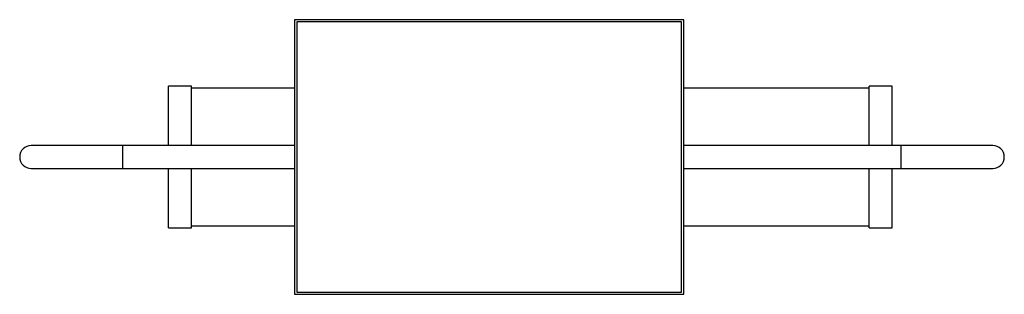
# Paper-space layout '_Posterior' of a CAD drawing. Header units: inches. Extents: x -10.2 to 6.7, y -2.4 to 2.4.
import ezdxf

# ---------------------------------------------------------------- set-up
doc = ezdxf.new("R2010")
doc.units = ezdxf.units.IN
doc.header["$MEASUREMENT"] = 0

psp = doc.layouts.new('_Posterior')

# ---------------------------------------------------------------- linework, layer by layer
at = {"color": 7, "linetype": 'Continuous', "lineweight": 25}
for p, q in [((1.22, 2.36), (-5.47, 2.36)), ((-5.47, 2.36), (-5.47, -2.36)), ((1.181, 2.321), (-5.43, 2.321)), ((-5.43, 2.321), (-5.43, -2.321)), ((1.181, -2.321), (1.181, 2.321)), ((1.22, -2.36), (1.22, 2.36)), ((-7.244, 1.22), (-7.638, 1.22)), ((-7.638, 0.197), (-7.638, 1.22)), ((-7.244, 0.197), (-7.244, 1.22)), ((4.803, 1.22), (4.409, 1.22)), ((4.409, 0.197), (4.409, 1.22)), ((4.803, 0.197), (4.803, 1.22)), ((-5.47, 1.181), (-7.244, 1.181)), ((4.409, 1.181), (1.22, 1.181)), ((-5.47, 0.197), (-10, 0.197)), ((-8.425, -0.197), (-8.425, 0.197)), ((6.535, 0.197), (1.22, 0.197)), ((4.961, -0.197), (4.961, 0.197)), ((-10, -0.197), (-5.47, -0.197)), ((-7.638, -1.22), (-7.638, -0.197)), ((-7.244, -1.22), (-7.244, -0.197)), ((1.22, -0.197), (6.535, -0.197)), ((4.409, -1.22), (4.409, -0.197)), ((4.803, -1.22), (4.803, -0.197)), ((-7.244, -1.181), (-5.47, -1.181)), ((1.22, -1.181), (4.409, -1.181)), ((-7.638, -1.22), (-7.244, -1.22)), ((4.409, -1.22), (4.803, -1.22)), ((-5.47, -2.36), (1.22, -2.36)), ((-5.43, -2.321), (1.181, -2.321))]:
    psp.add_line(p, q, dxfattribs=at)
for centre, start, end in [((-10, 0), 90, 270), ((6.535, 0), 270, 90)]:
    psp.add_arc(centre, 0.197, start, end, dxfattribs=at)

doc.saveas('drawing.dxf')
